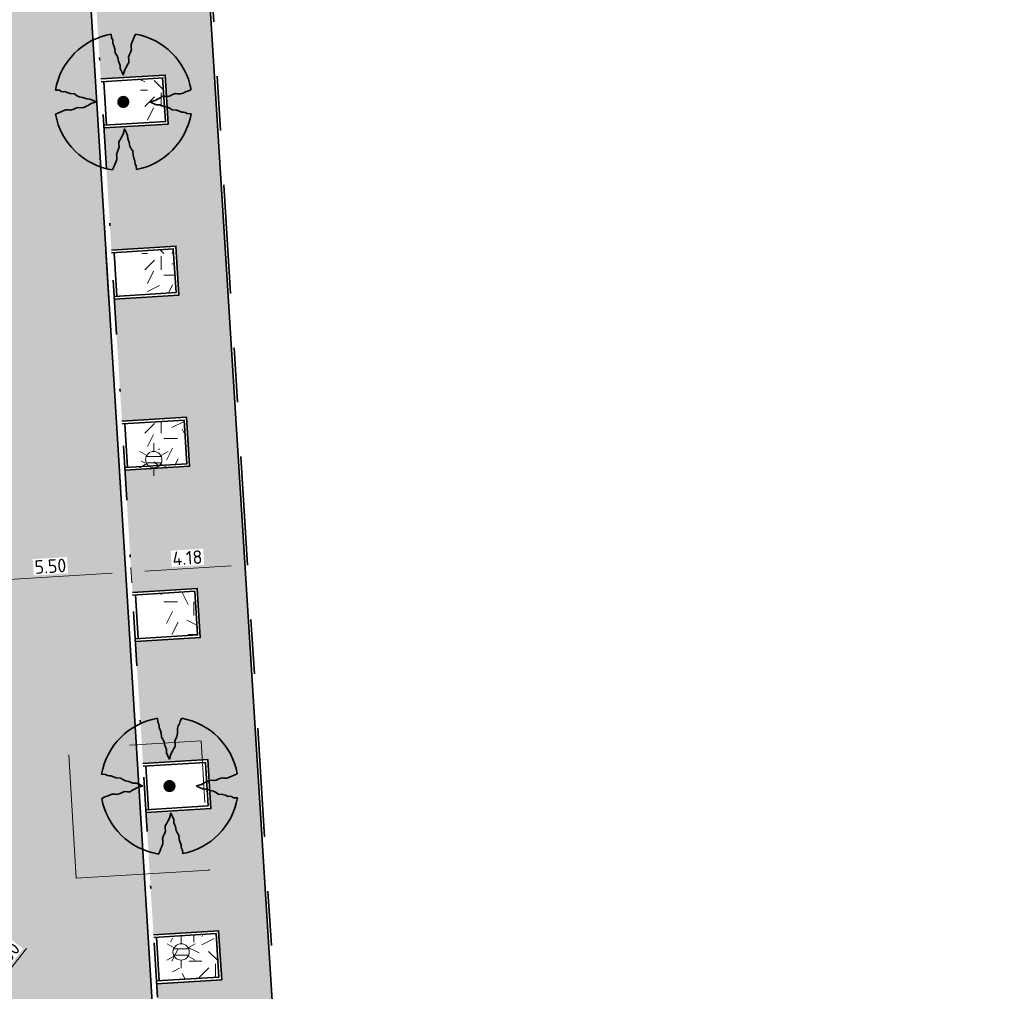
# Model space of a CAD drawing. Header units: metres. Extents: x 162305 to 163132, y 502542 to 502928.
# Tile 178 of 222: x 162624 to 162660, y 502749 to 502785. Entities that reach past the tile are written whole.
import ezdxf
from ezdxf.enums import TextEntityAlignment as Align

# ---------------------------------------------------------------- set-up
doc = ezdxf.new("R2010")
doc.units = ezdxf.units.M
for name, pattern in [('DGN3', [7.370533, 4.913689, -2.456844]), ('VH-GELEIDEBAND-SO', [6, 2, -2, 0, -2]), ('VH-OPSLUITBAND-SO', [10, 4, -2, 2, -2]), ('ZZ-HIDDEN-SO', [4, 2, -2])]:
    doc.linetypes.add(name, pattern=pattern)
for name, color, linetype, lineweight in [('B-BH-GR-BOOM-S 3de grootte', 40, 'Continuous', 30), ('N-WE-GR-GRAS-A-200', 62, 'Continuous', 18), ('N-WE-VH-KANTOPSLUITING_BETONRUG-G', 7, 'ZZ-HIDDEN-SO', 35), ('N-WE-VH-KANTOPSLUITING_VOORKANTBAND-G', 50, 'Continuous', 35), ('N-WE-VH-OPENVERHARDING_BETONSTRAATSTEEN-A-200', 92, 'Continuous', 18), ('N-WE-VH-OPENVERHARDING_TEGEL-A', 92, 'Continuous', 18), ('X-XX-AL-M', 7, 'Continuous', 18)]:
    doc.layers.add(name, color=color, linetype=linetype, lineweight=lineweight)
for name, color, linetype, lineweight, true_color in [('B-WE-OV-LICHTMAST-S-200', 190, 'Continuous', 18, 0x7f00ff), ('N-WE-VH-KANTOPSLUITING_GELEIDEBAND_50X200-G', 20, 'VH-GELEIDEBAND-SO', 35, 0xff3f00), ('N-WE-VH-KANTOPSLUITING_OPSLUITBAND_100X200-G', 150, 'VH-OPSLUITBAND-SO', 35, 0x007fff), ('N01-WE-GR-BOOM-S', 30, 'Continuous', 35, 0xff7f00)]:
    doc.layers.add(name, color=color, linetype=linetype, lineweight=lineweight, true_color=true_color)
doc.layers.add('X-XX-AL-HULPLIJN 01-G', color=1, linetype='Continuous', lineweight=18, true_color=0xff0000, plot=False)
doc.styles.add('NLCS-ISO', font='NLCS-ISO.ttf')
doc.styles.add('NLCS-ISO-M200-T25', font='NLCS-ISO.ttf', dxfattribs={"height": 0.5})
doc.dimstyles.new('NLCS-M200-T25-PIJL_L2_H2', dxfattribs={"dimscale": 0.2, "dimtxt": 2.5, "dimasz": 2.5, "dimexe": 2, "dimexo": 2, "dimgap": 0.7, "dimtad": 1, "dimzin": 0, "dimdsep": 46, "dimtxsty": 'NLCS-ISO-M200-T25', "dimcen": 0, "dimdle": 2, "dimclrd": 256, "dimclre": 256, "dimclrt": 256, "dimazin": 0, "dimtfac": 1, "dimtdec": 3, "dimtofl": 0, "dimtmove": 0, "dimatfit": 3, "dimfxl": 2, "dimfxlon": 1, "dimtfillclr": 256, "dimtolj": 1, "dimtzin": 0, "dimlwd": -1, "dimlwe": -1, "dimarcsym": 0})
pattern_1 = [(0, (0, 0), (2, 2), [0.5, -1.5]), (0, (1.1, 1.2), (2, 2), [0.5, -1.5]), (90, (0.2, 0.7), (-2, 2), [0.5, -1.5]), (90, (1, 1.4), (-2, 2), [0.5, -1.5]), (45, (0.4, 1.4), (0, 2), [0.5, -2.328427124]), (135, (1.1, 0), (-2, 0), [0.5, -2.328427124]), (26.5650512, (0.5, 0.6), (2, 8e-10), [0.5, -3.972135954]), (26.5650512, (1.4, 1.6), (2, 8e-10), [0.5, -3.972135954]), (63.43494882, (1.4, 0), (1e-10, 2), [0.5, -3.972135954]), (63.43494882, (0.5, 0.9), (1e-10, 2), [0.5, -3.972135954]), (63.43494882, (1.2, 0.4), (1e-10, 2), [0.5, -3.972135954]), (116.5650512, (0, 1.1), (-8e-10, 2), [0.5, -3.972135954]), (153.43494882, (0.4, 0.3), (-2, 1e-10), [0.5, -3.972135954])]

# ---------------------------------------------------------------- blocks, each defined once
blk = doc.blocks.new('*D336')
at = {"layer": 'Defpoints', "color": 0, "transparency": 16777216}
for p in [(162622.185, 502764.455), (162627.684, 502764.629), (162622.216, 502763.95)]:
    blk.add_point(p, dxfattribs=at)
at = {"layer": 'X-XX-AL-M', "transparency": 16777216}
for p, q in [((162622.209, 502764.055), (162622.24, 502763.551)), ((162627.206, 502764.257), (162622.715, 502763.981)), ((162627.705, 502764.288), (162627.73, 502763.889))]:
    blk.add_line(p, q, dxfattribs=at)
for points in [[(162627.201, 502764.34), (162627.211, 502764.174), (162627.705, 502764.288)], [(162622.71, 502764.064), (162622.72, 502763.898), (162622.216, 502763.95)]]:
    blk.add_solid(points, dxfattribs=at)
at = {"layer": 'X-XX-AL-M', "transparency": 16777216, "insert": (162624.937, 502764.508), "char_height": 0.5, "attachment_point": 5, "rotation": 3.5212, "style": 'NLCS-ISO-M200-T25', "bg_fill": 3, "box_fill_scale": 1.1, "bg_fill_color": 256, "bg_fill_true_color": 13158600, "bg_fill_transparency": 0}
blk.add_mtext('\\A1;5.50', dxfattribs=at)
blk = doc.blocks.new('*D337')
at = {"layer": 'Defpoints', "color": 0, "transparency": 16777216}
for p in [(162627.871, 502764.856), (162632.068, 502764.76), (162627.905, 502764.301)]:
    blk.add_point(p, dxfattribs=at)
at = {"layer": 'X-XX-AL-M', "transparency": 16777216}
for p, q in [((162627.895, 502764.456), (162627.93, 502763.902)), ((162631.582, 502764.527), (162628.404, 502764.332)), ((162632.081, 502764.558), (162632.105, 502764.159))]:
    blk.add_line(p, q, dxfattribs=at)
for points in [[(162628.399, 502764.415), (162628.409, 502764.249), (162627.905, 502764.301)], [(162631.576, 502764.611), (162631.587, 502764.444), (162632.081, 502764.558)]]:
    blk.add_solid(points, dxfattribs=at)
at = {"layer": 'X-XX-AL-M', "transparency": 16777216, "insert": (162629.969, 502764.819), "char_height": 0.5, "attachment_point": 5, "rotation": 3.5212, "style": 'NLCS-ISO-M200-T25', "bg_fill": 3, "box_fill_scale": 1.1, "bg_fill_color": 256, "bg_fill_true_color": 13158600, "bg_fill_transparency": 0}
blk.add_mtext('\\A1;4.18', dxfattribs=at)
blk = doc.blocks.new('*D339')
at = {"layer": 'Defpoints', "color": 0, "transparency": 16777216}
for p in [(162621.567, 502747.31), (162618.472, 502743.383)]:
    blk.add_point(p, dxfattribs=at)
at = {"layer": 'X-XX-AL-M', "transparency": 16777216}
blk.add_line((162624.054, 502750.465), (162621.876, 502747.703), dxfattribs=at)
blk.add_solid([(162621.811, 502747.754), (162621.942, 502747.651), (162621.567, 502747.31)], dxfattribs=at)
at = {"layer": 'X-XX-AL-M', "transparency": 16777216, "insert": (162623.088, 502749.87), "char_height": 0.5, "attachment_point": 5, "rotation": 51.7584, "style": 'NLCS-ISO-M200-T25', "bg_fill": 3, "box_fill_scale": 1.1, "bg_fill_color": 256, "bg_fill_true_color": 13158600, "bg_fill_transparency": 0}
blk.add_mtext('\\A1;R=5.00', dxfattribs=at)
blk = doc.blocks.new('SGR-BOOM_3E GROOTTE')
h = blk.add_hatch(color=256)
edge = h.paths.add_edge_path()
edge.add_arc((-0.002, 0.003), 0.15, 0, 360)
at = {"flags": 128}
for points in [[(-0.296, 1.665), (-0.29, 1.569), (-0.261, 1.523), (-0.255, 1.478), (-0.256, 1.439), (-0.231, 1.379), (-0.208, 1.307), (-0.201, 1.2), (-0.163, 1.149), (-0.132, 1.086), (-0.115, 0.997), (-0.079, 0.898), (-0.076, 0.819), (-0.049, 0.758), (-0.023, 0.705), (-0.003, 0.664), (0.033, 0.788), (0.072, 0.857), (0.107, 0.924), (0.134, 0.969), (0.138, 1.033), (0.129, 1.099), (0.144, 1.149), (0.175, 1.211), (0.198, 1.295), (0.19, 1.33), (0.19, 1.409), (0.213, 1.475), (0.239, 1.528), (0.262, 1.589), (0.297, 1.664)], [(-1.665, 0.293), (-1.567, 0.287), (-1.521, 0.259), (-1.476, 0.252), (-1.437, 0.255), (-1.377, 0.23), (-1.306, 0.207), (-1.199, 0.199), (-1.149, 0.161), (-1.083, 0.128), (-0.994, 0.111), (-0.897, 0.077), (-0.818, 0.074), (-0.757, 0.047), (-0.704, 0.021), (-0.663, 0.001), (-0.787, -0.035), (-0.856, -0.074), (-0.922, -0.108), (-0.968, -0.137), (-1.031, -0.139), (-1.097, -0.131), (-1.149, -0.146), (-1.21, -0.177), (-1.293, -0.2), (-1.328, -0.193), (-1.408, -0.193), (-1.473, -0.216), (-1.526, -0.241), (-1.587, -0.263), (-1.662, -0.3)], [(1.66, -0.288), (1.562, -0.282), (1.516, -0.254), (1.472, -0.247), (1.434, -0.25), (1.371, -0.224), (1.3, -0.201), (1.194, -0.193), (1.143, -0.156), (1.079, -0.125), (0.991, -0.107), (0.892, -0.072), (0.813, -0.069), (0.752, -0.042), (0.699, -0.016), (0.658, 0.005), (0.782, 0.041), (0.851, 0.078), (0.917, 0.114), (0.962, 0.142), (1.025, 0.144), (1.093, 0.136), (1.143, 0.151), (1.204, 0.181), (1.288, 0.206), (1.323, 0.198), (1.402, 0.198), (1.468, 0.22), (1.521, 0.247), (1.583, 0.269), (1.659, 0.304)], [(-0.27, -1.663), (-0.234, -1.587), (-0.211, -1.527), (-0.186, -1.474), (-0.163, -1.407), (-0.163, -1.329), (-0.171, -1.293), (-0.147, -1.209), (-0.118, -1.147), (-0.102, -1.097), (-0.109, -1.03), (-0.107, -0.968), (-0.078, -0.922), (-0.043, -0.857), (-0.005, -0.787), (0.03, -0.663), (0.051, -0.704), (0.076, -0.756), (0.104, -0.818), (0.107, -0.896), (0.142, -0.995), (0.159, -1.084), (0.19, -1.147), (0.228, -1.199), (0.237, -1.305), (0.26, -1.376), (0.285, -1.438), (0.282, -1.475), (0.289, -1.522), (0.317, -1.566), (0.323, -1.653)]]:
    blk.add_lwpolyline(points, dxfattribs=at)
for start, end in [(100.0002, 170.1098), (10.2999, 79.792), (190.3241, 260.8433), (281.0946, 350.0621)]:
    blk.add_arc((-0.002, 0.003), 1.687, start, end)
blk = doc.blocks.new('B-SOV-LICHTMAST-SO')
for p, q in [((0, 1.5), (0, 3)), ((-1.3, 0.75), (-2.6, 1.5)), ((1.3, 0.75), (2.6, 1.5)), ((-1.3, -0.75), (-2.6, -1.5)), ((0, -1.5), (0, -3)), ((1.3, -0.75), (2.6, -1.5))]:
    blk.add_line(p, q)
at = {"flags": 128}
for points in [[(-1.38, 0.59), (1.38, 0.59)], [(-1.38, -0.59), (1.38, -0.59)]]:
    blk.add_lwpolyline(points, dxfattribs=at)
blk.add_circle((0, 0), 1.5)
at = {"style": 'NLCS-ISO'}
blk.add_attdef('TYPE', text='', height=1.8, dxfattribs=at).set_placement((0, 3), align=Align.BOTTOM_CENTER)

msp = doc.modelspace()

# ---------------------------------------------------------------- hatches: boundary and pattern name
at = {"layer": 'N-WE-GR-GRAS-A-200'}
h = msp.add_hatch(dxfattribs=at)
h.set_pattern_fill('AGR-GRAS_02-SO', color=256, scale=0.2, style=0, pattern_type=2)
h.set_pattern_definition(pattern_1)
h.paths.add_polyline_path([(162421.517, 502819.726), (162435.034, 502820.576), (162435.169, 502820.432), (162435.343, 502820.275), (162435.553, 502820.121), (162435.897, 502819.944), (162436.228, 502819.841), (162436.649, 502819.789), (162442.014, 502820.095), (162442.181, 502820.21), (162442.325, 502817.953), (162445.008, 502818.123), (162446.244, 502817.251), (162443.192, 502817.061), (162443.511, 502811.925), (162442.505, 502811.858), (162442.17, 502817.226), (162424.634, 502816.13), (162424.643, 502815.982), (162424.967, 502810.771), (162422.081, 502810.59)])
edge = h.paths.add_edge_path(flags=16)
edge.add_ellipse((162362.043, 502852.57), major_axis=(-0.0024, 0.0374), ratio=0.999228, start_angle=0, end_angle=360, ccw=False)
edge = h.paths.add_edge_path(flags=16)
edge.add_ellipse((162362.585, 502843.074), major_axis=(-0.0024, 0.0374), ratio=0.999228, start_angle=0, end_angle=360, ccw=False)
edge = h.paths.add_edge_path(flags=16)
edge.add_ellipse((162361.375, 502862.47), major_axis=(-0.0024, 0.0374), ratio=0.999228, start_angle=0, end_angle=360, ccw=False)
h.paths.add_polyline_path([(162362.219, 502859.55), (162362.319, 502859.557), (162363.515, 502840.078), (162363.415, 502840.072), (162363.443, 502839.623), (162363.543, 502839.629), (162363.629, 502838.217), (162362.822, 502838.159), (162362.786, 502838.484), (162362.788, 502838.484), (162362.758, 502838.774), (162362.163, 502845.491), (162360.898, 502866.676), (162361.878, 502866.739), (162362.291, 502860.006), (162362.191, 502860)])
h.paths.add_polyline_path([(162370.36, 502859.13), (162370.182, 502861.923), (162370.463, 502861.92), (162370.486, 502861.402), (162370.779, 502861.415), (162370.814, 502860.896), (162371.337, 502860.935), (162371.387, 502859.961), (162371.777, 502859.979), (162371.78, 502859.223)])
edge = h.paths.add_edge_path(flags=16)
edge.add_ellipse((162389.544, 502924.307), major_axis=(-0.0024, 0.0375), ratio=0.999228, start_angle=0, end_angle=360, ccw=False)
edge = h.paths.add_edge_path(flags=16)
edge.add_ellipse((162379.964, 502923.711), major_axis=(-0.0024, 0.0375), ratio=0.999228, start_angle=0, end_angle=360, ccw=False)
h.paths.add_polyline_path([(162371.042, 502923.041), (162371.029, 502923.547), (162371.022, 502923.655), (162398.112, 502925.305), (162398.145, 502924.764)])
edge = h.paths.add_edge_path(flags=16)
edge.add_ellipse((162472.361, 502871.473), major_axis=(-0.0024, 0.0375), ratio=0.999228, start_angle=0, end_angle=360, ccw=False)
edge = h.paths.add_edge_path(flags=16)
edge.add_ellipse((162472.286, 502872.403), major_axis=(-0.0024, 0.0375), ratio=0.999228, start_angle=0, end_angle=360, ccw=False)
edge = h.paths.add_edge_path(flags=16)
edge.add_ellipse((162481.311, 502872.974), major_axis=(-0.0024, 0.0375), ratio=0.999228, start_angle=0, end_angle=360, ccw=False)
edge = h.paths.add_edge_path(flags=16)
edge.add_ellipse((162481.4, 502872.078), major_axis=(-0.0024, 0.0375), ratio=0.999228, start_angle=0, end_angle=360, ccw=False)
edge = h.paths.add_edge_path(flags=16)
edge.add_ellipse((162491.481, 502873.637), major_axis=(-0.0024, 0.0375), ratio=0.999228, start_angle=0, end_angle=360, ccw=False)
edge = h.paths.add_edge_path()
edge.add_line((162491.614, 502871.718), (162490.496, 502871.657))
edge.add_line((162490.496, 502871.657), (162490.491, 502871.77))
edge.add_line((162490.491, 502871.77), (162478.157, 502870.992))
edge.add_line((162478.157, 502870.992), (162470.974, 502870.605))
edge.add_line((162470.974, 502870.605), (162470.856, 502872.5))
edge.add_line((162470.856, 502872.5), (162485.627, 502873.415))
edge.add_line((162485.627, 502873.415), (162493.227, 502873.874))
edge.add_line((162493.227, 502873.874), (162492.846, 502880.392))
edge.add_line((162492.846, 502880.392), (162493.987, 502880.465))
edge.add_line((162493.987, 502880.465), (162494.519, 502871.874))
edge.add_line((162494.519, 502871.874), (162491.646, 502871.719))
edge.add_ellipse((162491.628, 502871.752), major_axis=(-0.0024, 0.0375), ratio=0.999228, start_angle=204.2611, end_angle=514.6215)
h.paths.add_polyline_path([(162503.076, 502855.443), (162503.175, 502855.449), (162503.182, 502855.349), (162507.723, 502855.63), (162508.325, 502845.898), (162508.826, 502845.929), (162509.922, 502845.996), (162508.48, 502869.305), (162502.561, 502868.939), (162502.362, 502868.295), (162502.373, 502866.891)])
h.paths.add_polyline_path([(162538.734, 502870.453), (162538.737, 502870.459), (162538.743, 502870.478), (162538.747, 502870.497), (162538.75, 502870.516), (162538.751, 502870.535), (162538.75, 502870.553), (162538.747, 502870.572), (162538.743, 502870.591), (162538.737, 502870.611), (162538.729, 502870.629), (162538.722, 502870.641), (162538.703, 502870.938), (162537.951, 502870.89), (162537.968, 502870.619), (162537.965, 502870.611), (162537.958, 502870.591), (162537.954, 502870.572), (162537.952, 502870.553), (162537.951, 502870.535), (162537.952, 502870.516), (162537.954, 502870.497), (162537.958, 502870.478), (162537.965, 502870.459), (162537.973, 502870.44), (162537.98, 502870.426), (162537.999, 502870.138), (162538.751, 502870.186)], flags=16)
edge = h.paths.add_edge_path(flags=16)
edge.add_ellipse((162531.906, 502869.982), major_axis=(-0.25, 0), ratio=1, start_angle=-146.5113, end_angle=206.759, ccw=False)
edge.add_line((162532.115, 502870.12), (162532.13, 502870.095))
edge = h.paths.add_edge_path(flags=16)
edge.add_ellipse((162511.919, 502869.277), major_axis=(-0.0024, 0.0375), ratio=0.999228, start_angle=0, end_angle=360, ccw=False)
edge = h.paths.add_edge_path(flags=16)
edge.add_ellipse((162522.497, 502868.462), major_axis=(-0.0024, 0.0375), ratio=0.999228, start_angle=0, end_angle=360, ccw=False)
edge = h.paths.add_edge_path(flags=16)
edge.add_ellipse((162522.447, 502869.89), major_axis=(-0.0024, 0.0375), ratio=0.999228, start_angle=0, end_angle=360, ccw=False)
edge = h.paths.add_edge_path(flags=16)
edge.add_ellipse((162532.379, 502869.057), major_axis=(-0.0024, 0.0375), ratio=0.999228, start_angle=0, end_angle=360, ccw=False)
edge = h.paths.add_edge_path()
edge.add_line((162511.902, 502867.747), (162510.21, 502867.645))
edge.add_line((162510.21, 502867.645), (162510.109, 502869.306))
edge.add_line((162510.109, 502869.306), (162538.74, 502871.078))
edge.add_line((162538.74, 502871.078), (162538.844, 502869.377))
edge.add_line((162538.844, 502869.377), (162511.943, 502867.75))
edge.add_ellipse((162511.92, 502867.78), major_axis=(-0.0024, 0.0375), ratio=0.999228, start_angle=212.8954, end_angle=506.7392)
edge = h.paths.add_edge_path(flags=16)
edge.add_ellipse((162554.017, 502704.407), major_axis=(-0.25, 0), ratio=1, start_angle=-19.7806, end_angle=333.4897, ccw=False)
edge.add_line((162553.781, 502704.492), (162553.793, 502704.519))
edge = h.paths.add_edge_path()
edge.add_ellipse((162551.443, 502714.761), major_axis=(-0.579, 0), ratio=1, start_angle=88.3276, end_angle=98.4248)
edge.add_line((162551.528, 502714.188), (162556.303, 502714.513))
edge.add_line((162556.303, 502714.513), (162556.577, 502710.125))
edge.add_line((162556.577, 502710.125), (162556.776, 502710.137))
edge.add_line((162556.776, 502710.137), (162556.846, 502709.236))
edge.add_line((162556.846, 502709.236), (162552.732, 502708.974))
edge.add_line((162552.732, 502708.974), (162552.986, 502704.982))
edge.add_line((162552.986, 502704.982), (162557.154, 502705.248))
edge.add_line((162557.154, 502705.248), (162557.171, 502705.029))
edge.add_line((162557.171, 502705.029), (162577.095, 502706.273))
edge.add_line((162577.095, 502706.273), (162577.219, 502706.826))
edge.add_line((162577.219, 502706.826), (162577.305, 502705.378))
edge.add_line((162577.305, 502705.378), (162549.792, 502703.693))
edge.add_line((162549.792, 502703.693), (162549.16, 502713.814))
edge.add_line((162549.16, 502713.814), (162549.362, 502713.826))
edge.add_line((162549.362, 502713.826), (162549.356, 502713.926))
edge.add_line((162549.356, 502713.926), (162550.264, 502713.982))
edge.add_ellipse((162550.22, 502714.681), major_axis=(-0.7, 0), ratio=1, start_angle=93.5531, end_angle=128.9932)
edge.add_line((162550.661, 502714.137), (162551.426, 502714.182))
edge = h.paths.add_edge_path(flags=16)
edge.add_ellipse((162508.182, 502708.963), major_axis=(-0.0024, 0.0375), ratio=0.999228, start_angle=0, end_angle=360, ccw=False)
edge = h.paths.add_edge_path(flags=16)
edge.add_ellipse((162498.418, 502708.139), major_axis=(-0.0024, 0.0375), ratio=0.999228, start_angle=0, end_angle=360, ccw=False)
edge = h.paths.add_edge_path(flags=16)
edge.add_ellipse((162487.929, 502707.676), major_axis=(-0.0024, 0.0375), ratio=0.999228, start_angle=0, end_angle=360, ccw=False)
edge = h.paths.add_edge_path(flags=16)
edge.add_ellipse((162478.214, 502707.105), major_axis=(-0.0024, 0.0375), ratio=0.999228, start_angle=0, end_angle=360, ccw=False)
h.paths.add_polyline_path([(162476.685, 502707.087), (162505.879, 502708.912), (162539.79, 502710.978), (162539.851, 502709.987), (162476.746, 502706.099)])
edge = h.paths.add_edge_path(flags=16)
edge.add_ellipse((162395.834, 502721.362), major_axis=(-0.0024, 0.0374), ratio=0.999228, start_angle=0, end_angle=360, ccw=False)
edge = h.paths.add_edge_path(flags=16)
edge.add_ellipse((162396.47, 502711.185), major_axis=(-0.0024, 0.0374), ratio=0.999228, start_angle=0, end_angle=360, ccw=False)
edge = h.paths.add_edge_path()
edge.add_line((162395.383, 502731.715), (162396.765, 502708.907))
edge.add_line((162396.765, 502708.907), (162397.036, 502704.3))
edge.add_line((162397.036, 502704.3), (162396.295, 502704.256))
edge.add_line((162396.295, 502704.256), (162395.798, 502704.697))
edge.add_line((162395.798, 502704.697), (162394.018, 502733.935))
edge.add_line((162394.018, 502733.935), (162394.9, 502734.934))
edge.add_line((162394.9, 502734.934), (162395.187, 502734.952))
edge.add_line((162395.187, 502734.952), (162395.379, 502731.782))
edge.add_ellipse((162395.364, 502731.747), major_axis=(-0.0024, 0.0374), ratio=0.999228, start_angle=333.5251, end_angle=566.1217)
edge = h.paths.add_edge_path(flags=16)
edge.add_ellipse((162599.331, 502707.364), major_axis=(-0.0024, 0.0375), ratio=0.999228, start_angle=0, end_angle=360, ccw=False)
edge = h.paths.add_edge_path(flags=16)
edge.add_ellipse((162589.565, 502706.823), major_axis=(-0.0024, 0.0375), ratio=0.999228, start_angle=0, end_angle=360, ccw=False)
edge = h.paths.add_edge_path()
edge.add_ellipse((162583.961, 502706.24), major_axis=(-0.25, 0), ratio=1, start_angle=93.4892, end_angle=273.4892)
edge.add_line((162583.945, 502706.489), (162583.943, 502706.535))
edge.add_line((162583.943, 502706.535), (162608.977, 502708.062))
edge.add_line((162608.977, 502708.062), (162609.022, 502707.322))
edge.add_line((162609.022, 502707.322), (162583.988, 502705.788))
edge.add_line((162583.988, 502705.788), (162583.976, 502705.99))
edge = h.paths.add_edge_path(flags=16)
edge.add_ellipse((162616.144, 502666.519), major_axis=(-0.0024, 0.0374), ratio=0.999228, start_angle=0, end_angle=360, ccw=False)
edge = h.paths.add_edge_path(flags=16)
edge.add_ellipse((162615.418, 502676.401), major_axis=(-0.0024, 0.0374), ratio=0.999228, start_angle=0, end_angle=360, ccw=False)
edge = h.paths.add_edge_path()
edge.add_ellipse((162615.429, 502664.807), major_axis=(-0.25, 0), ratio=1, start_angle=33.4892, end_angle=333.4892)
edge.add_line((162615.205, 502664.919), (162615.153, 502664.945))
edge.add_line((162615.153, 502664.945), (162613.958, 502684.042))
edge.add_line((162613.958, 502684.042), (162615.141, 502684.116))
edge.add_line((162615.141, 502684.116), (162615.159, 502683.799))
edge.add_line((162615.159, 502683.799), (162616.307, 502665.548))
edge.add_line((162616.307, 502665.548), (162616.303, 502665.534))
edge.add_line((162616.303, 502665.534), (162616.301, 502665.515))
edge.add_line((162616.301, 502665.515), (162616.3, 502665.496))
edge.add_line((162616.3, 502665.496), (162616.301, 502665.477))
edge.add_line((162616.301, 502665.477), (162616.303, 502665.458))
edge.add_line((162616.303, 502665.458), (162616.308, 502665.439))
edge.add_line((162616.308, 502665.439), (162616.314, 502665.42))
edge.add_line((162616.314, 502665.42), (162616.315, 502665.418))
edge.add_line((162616.315, 502665.418), (162616.722, 502658.942))
edge.add_line((162616.722, 502658.942), (162615.533, 502658.854))
edge.add_line((162615.533, 502658.854), (162615.172, 502664.637))
edge.add_line((162615.172, 502664.637), (162615.22, 502664.669))
h.paths.add_polyline_path([(162613.807, 502655.383), (162613.598, 502658.712), (162613.638, 502658.715), (162613.934, 502653.992), (162582.144, 502652.018), (162582.063, 502653.317)])
h.paths.add_polyline_path([(162630.424, 502647.556), (162630.699, 502642.626), (162628.4, 502642.494), (162627.777, 502642.458), (162627.786, 502642.278), (162603.433, 502640.765), (162603.114, 502645.897), (162602.077, 502645.841), (162602.105, 502645.392), (162602.141, 502645.394), (162602.467, 502640.049), (162633.855, 502641.963), (162634.145, 502641.982), (162633.881, 502644.367), (162633.717, 502645), (162633.378, 502645.727), (162632.876, 502646.364), (162632.286, 502646.854), (162631.624, 502647.211)])
edge = h.paths.add_edge_path(flags=16)
edge.add_ellipse((162567.845, 502652.2), major_axis=(-0.0024, 0.0375), ratio=0.999228, start_angle=0, end_angle=360, ccw=False)
edge = h.paths.add_edge_path()
edge.add_line((162548.046, 502650.768), (162548.03, 502651.015))
edge.add_line((162548.03, 502651.015), (162549.486, 502651.109))
edge.add_line((162549.486, 502651.109), (162549.486, 502650.517))
edge.add_line((162549.486, 502650.517), (162550.286, 502650.517))
edge.add_line((162550.286, 502650.517), (162550.286, 502651.16))
edge.add_line((162550.286, 502651.16), (162558.56, 502651.693))
edge.add_ellipse((162558.587, 502651.719), major_axis=(-0.0024, 0.0375), ratio=0.999228, start_angle=129.7834, end_angle=230.2968)
edge.add_line((162558.617, 502651.697), (162573.877, 502652.68))
edge.add_line((162573.877, 502652.68), (162573.944, 502651.609))
edge.add_line((162573.944, 502651.609), (162548.093, 502650.004))
edge.add_line((162548.093, 502650.004), (162548.05, 502650.705))
edge.add_ellipse((162548.028, 502650.735), major_axis=(-0.0024, 0.0375), ratio=0.999228, start_angle=211.6727, end_angle=328.1784)
edge = h.paths.add_edge_path(flags=16)
edge.add_ellipse((162430.665, 502659.865), major_axis=(-0.0024, 0.0375), ratio=0.999228, start_angle=0, end_angle=360, ccw=False)
edge = h.paths.add_edge_path(flags=16)
edge.add_ellipse((162420.419, 502659.642), major_axis=(-0.0024, 0.0375), ratio=0.999228, start_angle=0, end_angle=360, ccw=False)
edge = h.paths.add_edge_path(flags=16)
edge.add_ellipse((162411.256, 502659.155), major_axis=(-0.0024, 0.0375), ratio=0.999228, start_angle=0, end_angle=360, ccw=False)
h.paths.add_polyline_path([(162435.507, 502661.043), (162435.323, 502659.857), (162409.633, 502658.262), (162409.562, 502659.421), (162417.311, 502659.909), (162417.311, 502659.564), (162418.111, 502659.564), (162418.111, 502659.962)])
edge = h.paths.add_edge_path()
edge.add_arc((162406.536, 502665.135), 0.25, 314.1361, 386.759)
edge.add_line((162406.759, 502665.248), (162406.744, 502665.273))
edge.add_arc((162406.536, 502665.135), 0.25, 33.4892, 53.1521)
edge.add_line((162406.686, 502665.335), (162405.617, 502682.119))
edge.add_line((162405.617, 502682.119), (162404.587, 502699.361))
edge.add_line((162404.587, 502699.361), (162405.114, 502699.394))
edge.add_line((162405.114, 502699.394), (162407.566, 502659.298))
edge.add_line((162407.566, 502659.298), (162407.073, 502659.267))
edge.add_line((162407.073, 502659.267), (162407.068, 502659.343))
edge.add_line((162407.068, 502659.343), (162407.062, 502659.43))
edge.add_line((162407.062, 502659.43), (162406.71, 502664.956))
h.paths.add_polyline_path([(162384.175, 502626.989), (162385.046, 502626.592), (162372.825, 502599.014), (162371.335, 502595.495), (162370.722, 502593.495), (162370.394, 502591.743), (162370.27, 502590.819), (162370.22, 502589.04), (162370.38, 502587.03), (162370.565, 502585.909), (162371.415, 502583.295), (162372.193, 502581.707), (162370.908, 502584.33), (162369.966, 502586.806), (162369.747, 502588.04), (162369.616, 502589.543), (162369.609, 502591.028), (162369.765, 502592.585), (162370.157, 502594.429), (162370.745, 502596.215), (162373.739, 502603.155), (162382.073, 502622.389), (162383.982, 502627.016)])
h.paths.add_polyline_path([(162633.546, 502600.513), (162633.828, 502595.971), (162634.923, 502596.039), (162635.361, 502596.088), (162635.807, 502596.254), (162636.127, 502596.481), (162636.395, 502596.782), (162636.609, 502597.185), (162636.68, 502597.521), (162636.692, 502597.852), (162636.458, 502601.632), (162636.458, 502601.69), (162604.902, 502599.753), (162604.852, 502599.75), (162605.149, 502595.651), (162605.325, 502595.091), (162605.529, 502594.771), (162606.031, 502594.327), (162606.489, 502594.101), (162606.98, 502594.014), (162607.398, 502594.03), (162607.379, 502594.329), (162607.479, 502594.335), (162607.197, 502598.877)])
h = msp.add_hatch(dxfattribs=at)
h.set_pattern_fill('AGR-GRAS_02-SO', color=256, scale=0.2, style=0, pattern_type=2)
h.set_pattern_definition(pattern_1)
h.paths.add_polyline_path([(162628.222, 502782.399), (162629.06, 502782.451), (162629.16, 502780.85), (162628.321, 502780.798)], flags=0)
h = msp.add_hatch(dxfattribs=at)
h.set_pattern_fill('AGR-GRAS_02-SO', color=256, scale=0.2, style=0, pattern_type=2)
h.set_pattern_definition(pattern_1)
h.paths.add_polyline_path([(162628.294, 502776.092), (162629.452, 502776.163), (162629.552, 502774.562), (162628.373, 502774.49)], flags=0)
h = msp.add_hatch(dxfattribs=at)
h.set_pattern_fill('AGR-GRAS_02-SO', color=256, scale=0.2, style=0, pattern_type=2)
h.set_pattern_definition(pattern_1)
h.paths.add_polyline_path([(162628.186, 502769.773), (162629.845, 502769.875), (162629.945, 502768.274), (162628.284, 502768.172)])
edge = h.paths.add_edge_path(flags=16)
edge.add_ellipse((162628.308, 502768.772), major_axis=(-0.0024, 0.0374), ratio=0.999228, start_angle=0, end_angle=360)
h.paths.add_polyline_path([(162628.857, 502768.371), (162628.882, 502768.383), (162628.905, 502768.399), (162628.928, 502768.418), (162628.949, 502768.44), (162628.959, 502768.453), (162628.969, 502768.467), (162628.977, 502768.481), (162628.985, 502768.497), (162628.991, 502768.513), (162628.997, 502768.529), (162629.001, 502768.547), (162629.004, 502768.564), (162629.006, 502768.582), (162629.007, 502768.6), (162629.006, 502768.618), (162629.004, 502768.636), (162629.001, 502768.653), (162628.997, 502768.671), (162628.991, 502768.687), (162628.985, 502768.703), (162628.977, 502768.719), (162628.969, 502768.733), (162628.959, 502768.747), (162628.949, 502768.76), (162628.928, 502768.782), (162628.905, 502768.801), (162628.882, 502768.817), (162628.857, 502768.829), (162628.829, 502768.839), (162628.799, 502768.846), (162628.783, 502768.849), (162628.767, 502768.85), (162628.75, 502768.85), (162628.733, 502768.849), (162628.716, 502768.847), (162628.698, 502768.843), (162628.681, 502768.838), (162628.664, 502768.832), (162628.648, 502768.825), (162628.632, 502768.817), (162628.617, 502768.807), (162628.602, 502768.796), (162628.589, 502768.785), (162628.576, 502768.772), (162628.564, 502768.759), (162628.554, 502768.745), (162628.544, 502768.731), (162628.536, 502768.717), (162628.529, 502768.702), (162628.523, 502768.687), (162628.514, 502768.657), (162628.509, 502768.628), (162628.507, 502768.6), (162628.509, 502768.572), (162628.514, 502768.543), (162628.523, 502768.513), (162628.529, 502768.498), (162628.536, 502768.483), (162628.544, 502768.469), (162628.554, 502768.455), (162628.564, 502768.441), (162628.576, 502768.428), (162628.589, 502768.415), (162628.602, 502768.404), (162628.617, 502768.393), (162628.632, 502768.383), (162628.648, 502768.375), (162628.664, 502768.368), (162628.681, 502768.362), (162628.698, 502768.357), (162628.716, 502768.353), (162628.733, 502768.351), (162628.75, 502768.35), (162628.767, 502768.35), (162628.783, 502768.351), (162628.799, 502768.354), (162628.829, 502768.361)], flags=16)
h = msp.add_hatch(dxfattribs=at)
h.set_pattern_fill('AGR-GRAS_02-SO', color=256, scale=0.2, style=0, pattern_type=2)
h.set_pattern_definition(pattern_1)
h.paths.add_polyline_path([(162629.129, 502761.912), (162629.037, 502763.464), (162628.572, 502763.431), (162628.569, 502763.485), (162630.238, 502763.587), (162630.338, 502761.986)], flags=0)
h = msp.add_hatch(dxfattribs=at)
h.set_pattern_fill('AGR-GRAS_02-SO', color=256, scale=0.2, style=0, pattern_type=2)
h.set_pattern_definition(pattern_1)
edge = h.paths.add_edge_path()
edge.add_line((162629.472, 502749.31), (162629.436, 502749.307))
edge.add_line((162629.436, 502749.307), (162629.338, 502750.909))
edge.add_line((162629.338, 502750.909), (162631.023, 502751.012))
edge.add_line((162631.023, 502751.012), (162631.123, 502749.411))
edge.add_line((162631.123, 502749.411), (162629.544, 502749.314))
edge.add_ellipse((162629.507, 502749.322), major_axis=(-0.0024, 0.0375), ratio=0.999228, start_angle=254.6052, end_angle=465.148)
h.paths.add_polyline_path([(162630.026, 502749.548), (162630.051, 502749.56), (162630.074, 502749.576), (162630.097, 502749.595), (162630.118, 502749.617), (162630.128, 502749.63), (162630.138, 502749.644), (162630.146, 502749.658), (162630.154, 502749.674), (162630.16, 502749.69), (162630.166, 502749.706), (162630.17, 502749.724), (162630.173, 502749.741), (162630.175, 502749.759), (162630.176, 502749.777), (162630.175, 502749.795), (162630.173, 502749.813), (162630.17, 502749.83), (162630.166, 502749.848), (162630.16, 502749.864), (162630.154, 502749.88), (162630.146, 502749.896), (162630.138, 502749.91), (162630.128, 502749.924), (162630.118, 502749.937), (162630.097, 502749.959), (162630.074, 502749.978), (162630.051, 502749.994), (162630.026, 502750.006), (162629.998, 502750.016), (162629.968, 502750.023), (162629.952, 502750.026), (162629.936, 502750.027), (162629.919, 502750.027), (162629.902, 502750.026), (162629.885, 502750.024), (162629.867, 502750.02), (162629.85, 502750.015), (162629.833, 502750.009), (162629.817, 502750.002), (162629.801, 502749.994), (162629.786, 502749.984), (162629.771, 502749.973), (162629.758, 502749.962), (162629.745, 502749.949), (162629.733, 502749.936), (162629.723, 502749.922), (162629.713, 502749.908), (162629.705, 502749.894), (162629.698, 502749.879), (162629.692, 502749.864), (162629.683, 502749.834), (162629.678, 502749.805), (162629.676, 502749.777), (162629.678, 502749.749), (162629.683, 502749.72), (162629.692, 502749.69), (162629.698, 502749.675), (162629.705, 502749.66), (162629.713, 502749.646), (162629.723, 502749.632), (162629.733, 502749.618), (162629.745, 502749.605), (162629.758, 502749.592), (162629.771, 502749.581), (162629.786, 502749.57), (162629.801, 502749.56), (162629.817, 502749.552), (162629.833, 502749.545), (162629.85, 502749.539), (162629.867, 502749.534), (162629.885, 502749.53), (162629.902, 502749.528), (162629.919, 502749.527), (162629.936, 502749.527), (162629.952, 502749.528), (162629.968, 502749.531), (162629.998, 502749.538)], flags=16)
at = {"layer": 'N-WE-VH-OPENVERHARDING_BETONSTRAATSTEEN-A-200', "true_color": 0x333333}
h = msp.add_hatch(dxfattribs=at)
h.set_pattern_fill('AVH-BSS_KEIFORMAAT_KEPER-SO', color=250, scale=0.2, angle=273.521, pattern_type=2)
h.set_pattern_definition([(318.521036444, (0, 0), (0.29642423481, 0.01823932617), [0.63, -0.21]), (48.521036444, (0.15733, -0.1391), (0.29642423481, 0.01823932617), [0.63, -0.21])])
h.paths.add_polyline_path([(162625.215, 502715.204), (162630.705, 502715.542), (162625.77, 502795.746), (162620.28, 502795.408), (162622.51, 502759.177), (162623.462, 502743.69)])
at = {"layer": 'N-WE-VH-OPENVERHARDING_TEGEL-A', "true_color": 0x333333}
h = msp.add_hatch(dxfattribs=at)
h.set_pattern_fill('AVH-TEGEL_400X400_HALFST_02', color=250, angle=93.55, pattern_type=2)
h.set_pattern_definition([(93.55, (0, 0), (-0.3992324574, -0.02476782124), []), (183.55, (0, 0), (0.02476782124, -0.3992324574), [0.4, -0.4]), (183.55, (-0.4116, 0.17485), (0.02476782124, -0.3992324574), [0.4, -0.4]), (93.55, (-0.212, 0.1872), (-0.7984649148, -0.0495356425), [0, -1.6]), (93.55, (-0.2368, 0.5865), (-0.7984649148, -0.0495356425), [0, -1.6]), (138.55, (0, 0), (-0.7489292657, -0.8480005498), [])])
h.paths.add_polyline_path([(162629.223, 502742.878), (162631.622, 502743.026), (162631.509, 502744.826), (162629.112, 502744.679), (162628.836, 502749.17), (162631.229, 502749.318), (162631.117, 502751.118), (162628.725, 502750.971), (162628.449, 502755.458), (162630.836, 502755.605), (162630.724, 502757.406), (162628.338, 502757.259), (162628.062, 502761.746), (162630.444, 502761.893), (162630.331, 502763.693), (162627.951, 502763.547), (162627.675, 502768.034), (162630.051, 502768.181), (162629.939, 502769.981), (162627.564, 502769.835), (162627.288, 502774.323), (162629.658, 502774.469), (162629.546, 502776.269), (162627.178, 502776.124), (162626.901, 502780.611), (162629.266, 502780.756), (162629.153, 502782.557), (162626.791, 502782.411), (162626.514, 502786.898), (162628.873, 502787.044), (162628.761, 502788.844), (162626.404, 502788.699), (162626.128, 502793.187), (162628.481, 502793.332), (162630.277, 502793.444), (162632.171, 502763.107), (162632.179, 502762.993), (162632.187, 502762.864), (162632.229, 502762.178), (162632.535, 502757.276), (162632.642, 502755.571), (162634.41, 502727.257), (162632.613, 502727.145), (162630.2, 502726.997), (162629.893, 502731.987), (162632.302, 502732.135), (162631.902, 502738.534), (162629.5, 502738.387)])
edge = h.paths.add_edge_path(flags=16)
edge.add_arc((162626.655, 502787.091), 0.459, 270.8068, 276.1297)

# ---------------------------------------------------------------- linework, layer by layer
at = {"layer": 'B-BH-GR-BOOM-S 3de grootte', "linetype": 'DGN3', "lineweight": 13, "flags": 128}
msp.add_lwpolyline([(162625.888, 502753.046), (162630.767, 502753.347), (162630.474, 502758.093), (162625.596, 502757.792), (162625.888, 502753.046)], dxfattribs=at)
at = {"layer": 'N-WE-VH-KANTOPSLUITING_BETONRUG-G'}
for p, q in [((162626.897, 502782.318), (162626.995, 502780.717)), ((162627.283, 502776.03), (162627.382, 502774.429)), ((162627.67, 502769.742), (162627.769, 502768.14)), ((162628.057, 502763.453), (162628.156, 502761.852)), ((162628.444, 502757.165), (162628.543, 502755.564)), ((162628.831, 502750.877), (162628.93, 502749.276))]:
    msp.add_line(p, q, dxfattribs=at)
at = {"layer": 'N-WE-VH-KANTOPSLUITING_GELEIDEBAND_50X200-G'}
msp.add_line((162626.121, 502793.287), (162630.2, 502726.996), dxfattribs=at)
at = {"layer": 'N-WE-VH-KANTOPSLUITING_OPSLUITBAND_100X200-G'}
for p, q in [((162629.088, 502782.453), (162626.797, 502782.312)), ((162629.16, 502780.85), (162629.06, 502782.451)), ((162629.188, 502780.852), (162626.895, 502780.71)), ((162629.475, 502776.165), (162627.184, 502776.024)), ((162629.552, 502774.562), (162629.452, 502776.163)), ((162629.575, 502774.564), (162627.282, 502774.423)), ((162629.862, 502769.876), (162627.571, 502769.735)), ((162629.945, 502768.274), (162629.845, 502769.875)), ((162629.962, 502768.275), (162627.669, 502768.134)), ((162630.249, 502763.588), (162627.958, 502763.447)), ((162630.338, 502761.986), (162630.238, 502763.587)), ((162630.349, 502761.987), (162628.056, 502761.846)), ((162630.636, 502757.3), (162628.344, 502757.159))]:
    msp.add_line(p, q, dxfattribs=at)
for points in [[(162634.674, 502724.63), (162630.259, 502795.338), (162635.13, 502795.636), (162635.12, 502795.796), (162659.983, 502797.318), (162659.646, 502802.789)], [(162628.443, 502755.558), (162630.73, 502755.699), (162630.63, 502757.3)], [(162628.83, 502749.27), (162631.123, 502749.411), (162631.023, 502751.012), (162628.731, 502750.871)]]:
    msp.add_lwpolyline(points, dxfattribs=at)
at = {"layer": 'N-WE-VH-KANTOPSLUITING_VOORKANTBAND-G'}
msp.add_line((162626.978, 502776.107), (162627.089, 502774.311), dxfattribs=at)
msp.add_lwpolyline([(162627.721, 502689.528), (162634.108, 502718.584, 0.069797), (162634.574, 502724.623), (162630.153, 502795.432)], format="xyb", dxfattribs=at)
for points in [[(162625.922, 502793.274), (162630.001, 502726.984)], [(162626.901, 502780.611), (162629.266, 502780.756), (162629.153, 502782.557), (162626.791, 502782.411)], [(162627.288, 502774.323), (162629.658, 502774.469), (162629.546, 502776.269), (162627.178, 502776.124)], [(162627.675, 502768.034), (162630.051, 502768.181), (162629.939, 502769.981), (162627.564, 502769.835)], [(162628.062, 502761.746), (162630.444, 502761.893), (162630.331, 502763.693), (162627.951, 502763.547)], [(162628.449, 502755.458), (162630.836, 502755.605), (162630.724, 502757.406), (162628.338, 502757.259)], [(162628.836, 502749.17), (162631.229, 502749.318), (162631.117, 502751.118), (162628.725, 502750.971)]]:
    msp.add_lwpolyline(points, dxfattribs=at)
at = {"layer": 'X-XX-AL-HULPLIJN 01-G', "flags": 128}
msp.add_lwpolyline([(162625.215, 502715.204), (162630.705, 502715.542), (162625.77, 502795.746), (162620.28, 502795.408), (162622.51, 502759.177), (162623.462, 502743.69)], close=True, dxfattribs=at)

# ---------------------------------------------------------------- block references
at = {"layer": 'B-WE-OV-LICHTMAST-S-200', "xscale": 0.2, "yscale": 0.2, "zscale": 0.2, "rotation": 359.7767984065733}
for p in [(162628.736, 502768.427, 0), (162629.74, 502750.335)]:
    msp.add_blockref('B-SOV-LICHTMAST-SO', p, dxfattribs=at)
at = {"layer": 'N01-WE-GR-BOOM-S', "xscale": 1.5, "yscale": 1.5}
for p in [(162627.617, 502781.564), (162629.315, 502756.427)]:
    msp.add_blockref('SGR-BOOM_3E GROOTTE', p, dxfattribs=at)

# ---------------------------------------------------------------- next in the draw order: dimensions: what is measured, and where the dimension line sits
at = {"layer": 'X-XX-AL-M'}
dim = msp.add_linear_dim(base=(162622.216, 502763.95), p1=(162627.684, 502764.629), p2=(162622.185, 502764.455), angle=3.5212, dimstyle='NLCS-M200-T25-PIJL_L2_H2', override={"dimtfill": 1}, dxfattribs=at)
dim.commit()
dim.dimension.update_dxf_attribs({"geometry": '*D336', "text_midpoint": (162624.937, 502764.508)})
dim = msp.add_radius_dim(center=(162618.472, 502743.383), mpoint=(162621.567, 502747.31), dimstyle='NLCS-M200-T25-PIJL_L2_H2', override={"dimpost": 'R=<>', "dimtfill": 1}, dxfattribs=at)
dim.commit()
dim.dimension.update_dxf_attribs({"geometry": '*D339', "text_midpoint": (162623.395, 502749.629), "dimtype": 164})

# ---------------------------------------------------------------- next in the draw order: dimensions: what is measured, and where the dimension line sits
dim = msp.add_linear_dim(base=(162627.905, 502764.301), p1=(162632.068, 502764.76), p2=(162627.871, 502764.856), angle=3.5212, dimstyle='NLCS-M200-T25-PIJL_L2_H2', override={"dimtfill": 1}, dxfattribs=at)
dim.commit()
dim.dimension.update_dxf_attribs({"geometry": '*D337', "text_midpoint": (162629.969, 502764.819)})

doc.saveas('drawing.dxf')
